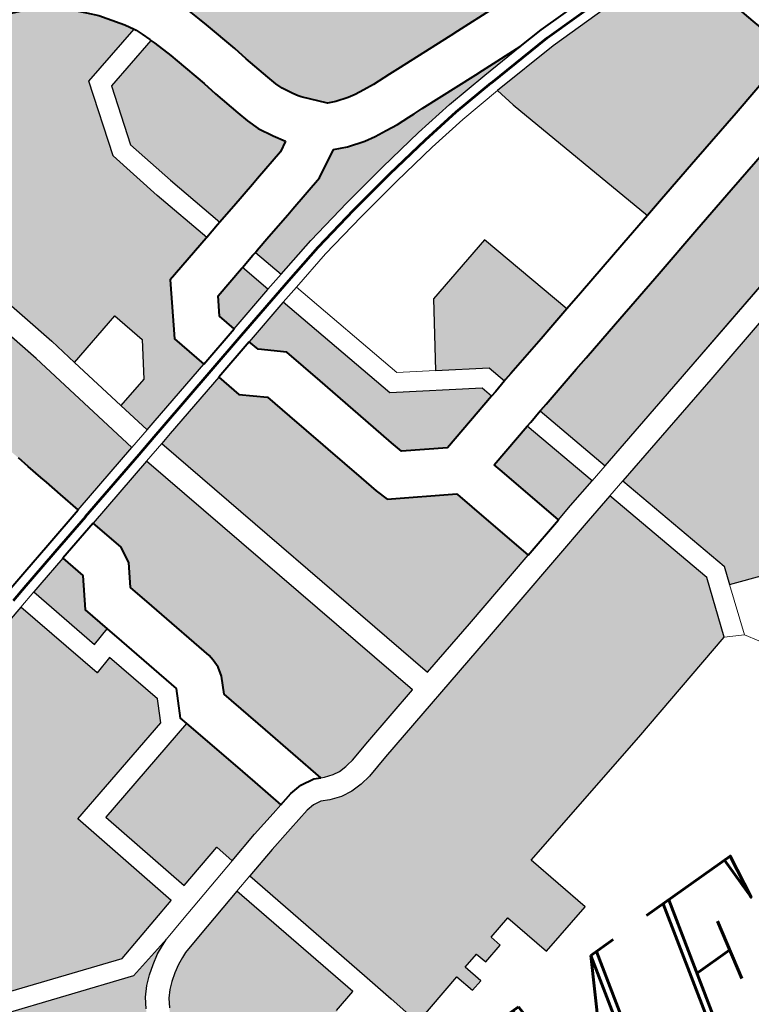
# Model space of a CAD drawing. Header units: metres. Extents: x 148316 to 148653, y 486436 to 486744.
# Tile 51 of 87: x 148547.05 to 148549.25, y 486717.76 to 486720.72. Entities that reach past the tile are written whole.
import ezdxf

# ---------------------------------------------------------------- set-up
doc = ezdxf.new("R2010")
doc.units = ezdxf.units.M
doc.header["$MEASUREMENT"] = 0
for name, color, linetype, lineweight in [('WVB-pen-brm-dik 018', 6, 'Continuous', 13), ('WVB-pen-brm-dik 050', 6, 'Continuous', 53), ('WVB-pen-dik 035', 1, 'Continuous', 40), ('WVB-raster-20%', 254, 'Continuous', 30), ('WVB-raster-60%', 253, 'Continuous', 30), ('WVB-tekst-dik 035', 1, 'Continuous', 40)]:
    doc.layers.add(name, color=color, linetype=linetype, lineweight=lineweight)
doc.styles.add('1 200   cursief   0.18', font='ITALICS.shx', dxfattribs={"height": 0.36})

# ---------------------------------------------------------------- blocks, each defined once
blk = doc.blocks.new('INZET')
at = {"layer": 'WVB-raster-20%', "extrusion": (0, 0, -1)}
for points in [[(0.09433, -0.066144), (0.094152, -0.066101), (0.093064, -0.065832), (0.093202, -0.065268), (0.092741, -0.064511), (0.091934, -0.064312), (0.091922, -0.06431), (0.092163, -0.063363), (0.092359, -0.062497), (0.092005, -0.061368), (0.091, -0.061128), (0.091074, -0.060991), (0.091236, -0.06076), (0.091314, -0.060651), (0.09144, -0.060509), (0.091543, -0.0604), (0.091711, -0.060249), (0.091801, -0.060176), (0.091908, -0.060098), (0.092043, -0.060017), (0.092237, -0.059915), (0.09236, -0.05986), (0.092559, -0.059788), (0.092958, -0.059651), (0.093199, -0.059567), (0.093976, -0.059303), (0.094445, -0.06066), (0.095114, -0.062599), (0.094726, -0.064226), (0.094631, -0.064687), (0.093733, -0.064466), (0.093601, -0.064995), (0.093931, -0.065496), (0.094439, -0.065617)], [(0.086334, -0.067883), (0.086018, -0.067805), (0.085252, -0.067617), (0.084354, -0.067403), (0.083519, -0.067194), (0.083146, -0.067108), (0.083234, -0.066853), (0.083349, -0.066424), (0.083444, -0.066047), (0.083624, -0.065342), (0.083704, -0.065002), (0.084888, -0.064977), (0.086011, -0.064984), (0.087081, -0.065045), (0.087014, -0.06536)], [(0.093006, -0.071557), (0.09207, -0.071327), (0.090757, -0.071001), (0.091023, -0.069917), (0.09109, -0.069642), (0.091094, -0.069627), (0.091993, -0.069085), (0.092058, -0.068887), (0.092128, -0.068598), (0.092285, -0.067957), (0.092308, -0.06786), (0.092465, -0.067218), (0.092569, -0.066793), (0.092896, -0.06651), (0.092992, -0.066123), (0.09408, -0.066392), (0.094269, -0.066439)], [(0.096843, -0.068311), (0.096553, -0.068231), (0.096657, -0.067809), (0.096386, -0.067369), (0.096481, -0.066982), (0.096482, -0.066981), (0.096993, -0.067106), (0.097129, -0.06714)], [(0.089032, -0.070577), (0.08707, -0.070102), (0.083814, -0.069304), (0.082266, -0.068922), (0.082445, -0.068618), (0.082744, -0.068093), (0.082884, -0.06777), (0.082886, -0.067766), (0.082964, -0.067784), (0.083355, -0.067875), (0.084188, -0.068083), (0.085087, -0.068297), (0.085851, -0.068484), (0.086694, -0.068693), (0.087669, -0.06893), (0.088328, -0.069091), (0.088545, -0.069144), (0.089218, -0.069307), (0.089333, -0.069335), (0.089351, -0.069339)], [(0.085247, -0.074321), (0.085228, -0.074171), (0.085157, -0.074029), (0.084839, -0.073854), (0.082483, -0.072456), (0.082639, -0.072194), (0.08269, -0.072104), (0.08277, -0.072005), (0.082846, -0.071921), (0.082913, -0.071857), (0.082996, -0.071793), (0.083644, -0.071387), (0.085723, -0.070132), (0.086987, -0.070442), (0.088945, -0.070916), (0.088449, -0.072843), (0.088543, -0.073115)], [(0.097478, -0.08527), (0.097327, -0.084692), (0.098208, -0.083077), (0.099059, -0.081516), (0.098198, -0.078981), (0.098929, -0.078731), (0.099041, -0.079047), (0.099398, -0.078924), (0.099119, -0.07807), (0.098737, -0.078201), (0.098827, -0.078449), (0.098102, -0.078697), (0.09758, -0.077161), (0.097716, -0.076616), (0.097488, -0.076255), (0.096553, -0.076048), (0.096699, -0.075419), (0.096931, -0.07547), (0.097071, -0.074904), (0.096706, -0.074812), (0.097249, -0.072575), (0.098078, -0.072788), (0.098414, -0.072878), (0.098495, -0.072913), (0.098605, -0.07296), (0.098719, -0.073033), (0.098835, -0.073112), (0.098925, -0.073192), (0.099014, -0.073291), (0.099092, -0.073411), (0.09918, -0.073553), (0.099241, -0.073682), (0.099539, -0.074535), (0.100321, -0.076795), (0.100386, -0.076945), (0.100488, -0.077071), (0.100613, -0.077175), (0.100756, -0.077268), (0.100919, -0.077325), (0.101027, -0.077331), (0.101361, -0.077795), (0.10168, -0.078633), (0.102468, -0.080923), (0.100595, -0.081548), (0.099651, -0.083281), (0.098845, -0.084767), (0.098853, -0.084791)]]:
    blk.add_hatch(color=256, dxfattribs=at).paths.add_polyline_path(points)
at = {"layer": 'WVB-raster-20%'}
for points in [[(-0.095873, -0.066523), (-0.095956, -0.066182), (-0.096019, -0.06591), (-0.096046, -0.065799), (-0.096106, -0.065557), (-0.096151, -0.065367), (-0.096218, -0.065094), (-0.096256, -0.064951), (-0.096373, -0.064479), (-0.096401, -0.064364), (-0.096446, -0.064247), (-0.096538, -0.064086), (-0.096646, -0.063958), (-0.096799, -0.063856), (-0.096914, -0.063804), (-0.09711, -0.063739), (-0.097346, -0.063663), (-0.097614, -0.063571), (-0.09771, -0.063538), (-0.097962, -0.063453), (-0.098358, -0.063317), (-0.098429, -0.063292), (-0.098441, -0.063285), (-0.098474, -0.063259), (-0.098497, -0.063233), (-0.098516, -0.063198), (-0.098529, -0.063164), (-0.098565, -0.06301), (-0.098586, -0.062903), (-0.098623, -0.062709), (-0.098634, -0.06261), (-0.098639, -0.062494), (-0.098637, -0.062467), (-0.098624, -0.062388), (-0.098598, -0.062308), (-0.098539, -0.06213), (-0.098501, -0.062018), (-0.09832, -0.061499), (-0.0982, -0.061146), (-0.097199, -0.061479), (-0.096026, -0.061891), (-0.095777, -0.062156), (-0.095616, -0.062345), (-0.09554, -0.062465), (-0.095463, -0.062646), (-0.095068, -0.064302), (-0.09467, -0.066228)], [(-0.092384, -0.065664), (-0.092453, -0.065384), (-0.092293, -0.065122), (-0.091767, -0.064992), (-0.09175, -0.064988), (-0.091625, -0.065477), (-0.09163, -0.065478)], [(-0.090808, -0.068982), (-0.091401, -0.068625), (-0.091448, -0.068432), (-0.091605, -0.067791), (-0.091628, -0.067694), (-0.091785, -0.067052), (-0.091942, -0.06641), (-0.09227, -0.066125), (-0.092312, -0.065956), (-0.09156, -0.06577), (-0.091552, -0.065768), (-0.091033, -0.067808), (-0.089862, -0.068554), (-0.089816, -0.068734), (-0.090293, -0.068853)], [(-0.094948, -0.072002), (-0.095055, -0.071984), (-0.095184, -0.07194), (-0.095234, -0.071916), (-0.095495, -0.07085), (-0.095691, -0.07005), (-0.095567, -0.069808), (-0.09553, -0.069668), (-0.095526, -0.069539), (-0.095535, -0.069449), (-0.095782, -0.068439), (-0.095806, -0.068342), (-0.095907, -0.067927), (-0.09571, -0.067606), (-0.09567, -0.067349), (-0.095802, -0.066815), (-0.094609, -0.066522), (-0.093346, -0.071641), (-0.094344, -0.071886), (-0.094691, -0.071977), (-0.094795, -0.071993), (-0.09483, -0.071998)], [(-0.089525, -0.068661), (-0.089601, -0.068365), (-0.090281, -0.067932), (-0.089681, -0.067039), (-0.088541, -0.066762), (-0.088135, -0.068323), (-0.088493, -0.068411), (-0.088711, -0.068463), (-0.089382, -0.068626), (-0.089501, -0.068655)], [(-0.099239, -0.072396), (-0.101011, -0.071786), (-0.101873, -0.068364), (-0.1015, -0.068259), (-0.101096, -0.068119), (-0.09992, -0.067834), (-0.09742, -0.067212), (-0.097061, -0.068683), (-0.096771, -0.068602), (-0.096546, -0.069525), (-0.09658, -0.069592), (-0.096714, -0.06985), (-0.098569, -0.070303), (-0.098136, -0.072117)], [(-0.090077, -0.070832), (-0.090343, -0.06975), (-0.090381, -0.069597), (-0.090123, -0.069532), (-0.089642, -0.069412), (-0.089324, -0.070648), (-0.089803, -0.070764)], [(-0.097041, -0.07216), (-0.097114, -0.071859), (-0.097845, -0.072044), (-0.098208, -0.070524), (-0.096404, -0.070083), (-0.096175, -0.071017), (-0.096082, -0.071396), (-0.095959, -0.071898), (-0.096128, -0.071937), (-0.096535, -0.07203)], [(-0.093978, -0.076009), (-0.094161, -0.075262), (-0.094538, -0.075354), (-0.094495, -0.075529), (-0.094818, -0.075608), (-0.094861, -0.075433), (-0.095116, -0.075496), (-0.095043, -0.075795), (-0.095226, -0.07584), (-0.095299, -0.07554), (-0.096178, -0.075756), (-0.096299, -0.075234), (-0.09642, -0.074716), (-0.096958, -0.0725), (-0.096453, -0.07237), (-0.09605, -0.072279), (-0.095684, -0.072194), (-0.095562, -0.072185), (-0.095438, -0.072206), (-0.095317, -0.072264), (-0.095142, -0.072325), (-0.09497, -0.072354), (-0.094797, -0.072347), (-0.094621, -0.072321), (-0.094258, -0.072225), (-0.091986, -0.071667), (-0.08972, -0.071104), (-0.089237, -0.070987), (-0.088762, -0.07283), (-0.089066, -0.073713), (-0.090981, -0.074192), (-0.093376, -0.074759), (-0.093121, -0.0758)], [(-0.101121, -0.076983), (-0.101223, -0.076968), (-0.101306, -0.076948), (-0.102185, -0.076648), (-0.101531, -0.074754), (-0.102382, -0.074438), (-0.101689, -0.072459), (-0.101504, -0.071825), (-0.101321, -0.071785), (-0.101263, -0.072017), (-0.099252, -0.072709), (-0.09853, -0.072546), (-0.098634, -0.072592), (-0.098769, -0.07265), (-0.098911, -0.072741), (-0.099051, -0.072836), (-0.099172, -0.072943), (-0.099292, -0.073077), (-0.099388, -0.073224), (-0.099487, -0.073385), (-0.099565, -0.073548), (-0.09987, -0.07442), (-0.100648, -0.076668), (-0.100688, -0.076762), (-0.100738, -0.076823), (-0.100822, -0.076893), (-0.100912, -0.076952), (-0.100987, -0.076978), (-0.101068, -0.076983)]]:
    blk.add_hatch(color=256, dxfattribs=at).paths.add_polyline_path(points)
at = {"layer": 'WVB-raster-60%', "extrusion": (0, 0, -1)}
for points in [[(0.086421, -0.064006), (0.086043, -0.063984), (0.085771, -0.063982), (0.086111, -0.062669), (0.086148, -0.062528), (0.086827, -0.061332), (0.087273, -0.060547), (0.090208, -0.061247), (0.090201, -0.061267), (0.09011, -0.061572), (0.090072, -0.061704), (0.089934, -0.062243), (0.089887, -0.062467), (0.089779, -0.062879), (0.089739, -0.063031), (0.0897, -0.06314), (0.089616, -0.063299), (0.089571, -0.063375), (0.089543, -0.063413), (0.089274, -0.063717), (0.089159, -0.06377), (0.08897, -0.063828), (0.08886, -0.063853), (0.088713, -0.063872), (0.088548, -0.063889), (0.088364, -0.063899), (0.088264, -0.063905), (0.088122, -0.063913), (0.087174, -0.063965), (0.087054, -0.063972)], [(0.091631, -0.064238), (0.091584, -0.064226), (0.091322, -0.064162), (0.090903, -0.064058), (0.090786, -0.064029), (0.090276, -0.063904), (0.090121, -0.063819), (0.090226, -0.063642), (0.090342, -0.063423), (0.090408, -0.063238), (0.090456, -0.063057), (0.090568, -0.062628), (0.090616, -0.062402), (0.090747, -0.061888), (0.090781, -0.06177), (0.090868, -0.06148), (0.090891, -0.06141), (0.09177, -0.06162), (0.092049, -0.062509), (0.091871, -0.063293)], [(0.091333, -0.065409), (0.090675, -0.065254), (0.089906, -0.065106), (0.089149, -0.064979), (0.088416, -0.064873), (0.08779, -0.064797), (0.087102, -0.064746), (0.08642, -0.064707), (0.087092, -0.064671), (0.087212, -0.064664), (0.088161, -0.064612), (0.088303, -0.064604), (0.088403, -0.064598), (0.088603, -0.064587), (0.088794, -0.064567), (0.088981, -0.064543), (0.089148, -0.064506), (0.08941, -0.064426), (0.089605, -0.064336), (0.090021, -0.064562), (0.090619, -0.064709), (0.090735, -0.064738), (0.091155, -0.064841), (0.091417, -0.064906), (0.091458, -0.064916)]]:
    blk.add_hatch(color=256, dxfattribs=at).paths.add_polyline_path(points)
at = {"layer": 'WVB-pen-brm-dik 018'}
for p, q in [((-0.091, -0.061128), (-0.092005, -0.061368)), ((-0.090983, -0.061159), (-0.091, -0.061128)), ((-0.090944, -0.061256), (-0.090983, -0.061159)), ((-0.092005, -0.061368), (-0.092359, -0.062497)), ((-0.090898, -0.061391), (-0.090944, -0.061256)), ((-0.09177, -0.06162), (-0.090891, -0.06141)), ((-0.090891, -0.06141), (-0.090898, -0.061391)), ((-0.092049, -0.062509), (-0.09177, -0.06162)), ((-0.092359, -0.062497), (-0.092163, -0.063363)), ((-0.091871, -0.063293), (-0.092049, -0.062509)), ((-0.095463, -0.062646), (-0.095068, -0.064302)), ((-0.094726, -0.064226), (-0.095114, -0.062599)), ((-0.091631, -0.064238), (-0.091871, -0.063293)), ((-0.092163, -0.063363), (-0.091922, -0.06431)), ((-0.095068, -0.064302), (-0.09467, -0.066228)), ((-0.094631, -0.064687), (-0.094726, -0.064226)), ((-0.091922, -0.06431), (-0.091682, -0.06425)), ((-0.091682, -0.06425), (-0.091631, -0.064238)), ((-0.093733, -0.064466), (-0.094631, -0.064687)), ((-0.093601, -0.064995), (-0.093733, -0.064466)), ((-0.094631, -0.064687), (-0.094439, -0.065617)), ((-0.094439, -0.065617), (-0.094631, -0.064687)), ((-0.091514, -0.06493), (-0.09175, -0.064988)), ((-0.091458, -0.064916), (-0.091514, -0.06493)), ((-0.091333, -0.065409), (-0.091458, -0.064916)), ((-0.093931, -0.065496), (-0.093601, -0.064995)), ((-0.09175, -0.064988), (-0.091625, -0.065477)), ((-0.087082, -0.065046), (-0.08776, -0.065096)), ((-0.087081, -0.065045), (-0.087082, -0.065046)), ((-0.087014, -0.06536), (-0.087081, -0.065045)), ((-0.088377, -0.065171), (-0.089103, -0.065276)), ((-0.08776, -0.065096), (-0.088377, -0.065171)), ((-0.089103, -0.065276), (-0.089853, -0.065401)), ((-0.086334, -0.067883), (-0.087014, -0.06536)), ((-0.094439, -0.065617), (-0.093931, -0.065496)), ((-0.091625, -0.065477), (-0.091333, -0.065409)), ((-0.089853, -0.065401), (-0.090612, -0.065547)), ((-0.09433, -0.066144), (-0.094439, -0.065617)), ((-0.090612, -0.065547), (-0.091259, -0.065699)), ((-0.091259, -0.065699), (-0.091552, -0.065768)), ((-0.091552, -0.065768), (-0.091033, -0.067808)), ((-0.091259, -0.065699), (-0.090772, -0.067619)), ((-0.090772, -0.067619), (-0.091259, -0.065699)), ((-0.09467, -0.066228), (-0.09433, -0.066144)), ((-0.094269, -0.066439), (-0.094609, -0.066522)), ((-0.094609, -0.066522), (-0.093346, -0.071641)), ((-0.093006, -0.071557), (-0.094269, -0.066439)), ((-0.089681, -0.067039), (-0.088541, -0.066762)), ((-0.088541, -0.066762), (-0.088135, -0.068323)), ((-0.097129, -0.06714), (-0.09742, -0.067212)), ((-0.096843, -0.068311), (-0.097129, -0.06714)), ((-0.090281, -0.067932), (-0.089681, -0.067039)), ((-0.09742, -0.067212), (-0.097061, -0.068683)), ((-0.090772, -0.067619), (-0.090281, -0.067932)), ((-0.090281, -0.067932), (-0.090772, -0.067619)), ((-0.091033, -0.067808), (-0.089862, -0.068554)), ((-0.086861, -0.068014), (-0.086334, -0.067883)), ((-0.089601, -0.068365), (-0.090281, -0.067932)), ((-0.087834, -0.06825), (-0.086861, -0.068014)), ((-0.096553, -0.068231), (-0.096843, -0.068311)), ((-0.096486, -0.068508), (-0.096553, -0.068231)), ((-0.088135, -0.068323), (-0.087834, -0.06825)), ((-0.089525, -0.068661), (-0.089601, -0.068365)), ((-0.097061, -0.068683), (-0.096771, -0.068602)), ((-0.096771, -0.068602), (-0.096546, -0.069525)), ((-0.096462, -0.068606), (-0.096486, -0.068508)), ((-0.096228, -0.069563), (-0.096462, -0.068606)), ((-0.089862, -0.068554), (-0.089816, -0.068734)), ((-0.089816, -0.068734), (-0.089733, -0.068714)), ((-0.089733, -0.068714), (-0.089525, -0.068661)), ((-0.089351, -0.069339), (-0.089563, -0.069393)), ((-0.089032, -0.070577), (-0.089351, -0.069339)), ((-0.083814, -0.069304), (-0.08707, -0.070102)), ((-0.096546, -0.069525), (-0.09658, -0.069592)), ((-0.089563, -0.069393), (-0.089642, -0.069412)), ((-0.089642, -0.069412), (-0.089324, -0.070648)), ((-0.09658, -0.069592), (-0.096714, -0.06985)), ((-0.096314, -0.069729), (-0.096228, -0.069563)), ((-0.096434, -0.069961), (-0.096314, -0.069729)), ((-0.096714, -0.06985), (-0.098569, -0.070303)), ((-0.096404, -0.070083), (-0.096434, -0.069961)), ((-0.098208, -0.070524), (-0.096404, -0.070083)), ((-0.08707, -0.070102), (-0.089032, -0.070577)), ((-0.086987, -0.070442), (-0.085723, -0.070132)), ((-0.098569, -0.070303), (-0.098136, -0.072117)), ((-0.097845, -0.072044), (-0.098208, -0.070524)), ((-0.088945, -0.070916), (-0.086987, -0.070442)), ((-0.089324, -0.070648), (-0.089803, -0.070764)), ((-0.089324, -0.070648), (-0.089032, -0.070577)), ((-0.089032, -0.070577), (-0.089324, -0.070648)), ((-0.090077, -0.070832), (-0.090757, -0.071001)), ((-0.089803, -0.070764), (-0.090077, -0.070832)), ((-0.090757, -0.071001), (-0.09207, -0.071327)), ((-0.08972, -0.071104), (-0.089237, -0.070987)), ((-0.088945, -0.070916), (-0.089237, -0.070987)), ((-0.089237, -0.070987), (-0.088945, -0.070916)), ((-0.089237, -0.070987), (-0.088762, -0.07283)), ((-0.088449, -0.072843), (-0.088945, -0.070916)), ((-0.091986, -0.071667), (-0.08972, -0.071104)), ((-0.09207, -0.071327), (-0.093006, -0.071557)), ((-0.093346, -0.071641), (-0.094344, -0.071886)), ((-0.094258, -0.072225), (-0.091986, -0.071667)), ((-0.099239, -0.072396), (-0.101011, -0.071786)), ((-0.097114, -0.071859), (-0.097845, -0.072044)), ((-0.097041, -0.07216), (-0.097114, -0.071859)), ((-0.095737, -0.071847), (-0.095959, -0.071898)), ((-0.095544, -0.071833), (-0.095737, -0.071847)), ((-0.09533, -0.07187), (-0.095544, -0.071833)), ((-0.095234, -0.071916), (-0.09533, -0.07187)), ((-0.094344, -0.071886), (-0.094691, -0.071977)), ((-0.101263, -0.072017), (-0.099252, -0.072709)), ((-0.096535, -0.07203), (-0.097041, -0.07216)), ((-0.096128, -0.071937), (-0.096535, -0.07203)), ((-0.095959, -0.071898), (-0.096128, -0.071937)), ((-0.095184, -0.07194), (-0.095234, -0.071916)), ((-0.095055, -0.071984), (-0.095184, -0.07194)), ((-0.094948, -0.072002), (-0.095055, -0.071984)), ((-0.09483, -0.071998), (-0.094948, -0.072002)), ((-0.094795, -0.071993), (-0.09483, -0.071998)), ((-0.094691, -0.071977), (-0.094795, -0.071993)), ((-0.098136, -0.072117), (-0.099239, -0.072396)), ((-0.098167, -0.07245), (-0.097041, -0.07216)), ((-0.097041, -0.07216), (-0.098167, -0.07245)), ((-0.095684, -0.072194), (-0.095562, -0.072185)), ((-0.095562, -0.072185), (-0.095438, -0.072206)), ((-0.096453, -0.07237), (-0.09605, -0.072279)), ((-0.09605, -0.072279), (-0.095684, -0.072194)), ((-0.095438, -0.072206), (-0.095317, -0.072264)), ((-0.095317, -0.072264), (-0.095142, -0.072325)), ((-0.095142, -0.072325), (-0.09497, -0.072354)), ((-0.094797, -0.072347), (-0.094621, -0.072321)), ((-0.094621, -0.072321), (-0.094258, -0.072225)), ((-0.09853, -0.072546), (-0.098167, -0.07245)), ((-0.098167, -0.07245), (-0.09853, -0.072546)), ((-0.096958, -0.0725), (-0.096453, -0.07237)), ((-0.09497, -0.072354), (-0.094797, -0.072347)), ((-0.099252, -0.072709), (-0.09853, -0.072546)), ((-0.098634, -0.072592), (-0.098769, -0.07265)), ((-0.09853, -0.072546), (-0.098634, -0.072592)), ((-0.098078, -0.072788), (-0.097249, -0.072575)), ((-0.097249, -0.072575), (-0.096958, -0.0725)), ((-0.096958, -0.0725), (-0.097249, -0.072575)), ((-0.097249, -0.072575), (-0.096706, -0.074812)), ((-0.09642, -0.074716), (-0.096958, -0.0725)), ((-0.098911, -0.072741), (-0.099051, -0.072836)), ((-0.098769, -0.07265), (-0.098911, -0.072741)), ((-0.099051, -0.072836), (-0.099172, -0.072943)), ((-0.098605, -0.07296), (-0.098495, -0.072913)), ((-0.098495, -0.072913), (-0.098414, -0.072878)), ((-0.098414, -0.072878), (-0.098078, -0.072788)), ((-0.088762, -0.07283), (-0.089066, -0.073713)), ((-0.088543, -0.073115), (-0.088449, -0.072843)), ((-0.099172, -0.072943), (-0.099292, -0.073077)), ((-0.098835, -0.073112), (-0.098719, -0.073033)), ((-0.098719, -0.073033), (-0.098605, -0.07296)), ((-0.099292, -0.073077), (-0.099388, -0.073224)), ((-0.099014, -0.073291), (-0.098925, -0.073192)), ((-0.098925, -0.073192), (-0.098835, -0.073112)), ((-0.088543, -0.073115), (-0.088799, -0.07386)), ((-0.088799, -0.07386), (-0.088543, -0.073115)), ((-0.085247, -0.074321), (-0.088543, -0.073115)), ((-0.099092, -0.073411), (-0.099014, -0.073291)), ((-0.089066, -0.073713), (-0.090981, -0.074192)), ((-0.089066, -0.073713), (-0.088799, -0.07386)), ((-0.088799, -0.07386), (-0.089066, -0.073713)), ((-0.088799, -0.07386), (-0.087647, -0.075711)), ((-0.087647, -0.075711), (-0.088799, -0.07386)), ((-0.090981, -0.074192), (-0.093376, -0.074759)), ((-0.096706, -0.074812), (-0.097071, -0.074904)), ((-0.096299, -0.075234), (-0.09642, -0.074716)), ((-0.093376, -0.074759), (-0.093121, -0.0758)), ((-0.096178, -0.075756), (-0.096299, -0.075234)), ((-0.094161, -0.075262), (-0.094538, -0.075354)), ((-0.093978, -0.076009), (-0.094161, -0.075262)), ((-0.094861, -0.075433), (-0.095116, -0.075496)), ((-0.094818, -0.075608), (-0.094861, -0.075433)), ((-0.094538, -0.075354), (-0.094495, -0.075529)), ((-0.095299, -0.07554), (-0.096178, -0.075756)), ((-0.095226, -0.07584), (-0.095299, -0.07554)), ((-0.095116, -0.075496), (-0.095043, -0.075795)), ((-0.094495, -0.075529), (-0.094818, -0.075608)), ((-0.095043, -0.075795), (-0.095226, -0.07584)), ((-0.093121, -0.0758), (-0.093978, -0.076009))]:
    blk.add_line(p, q, dxfattribs=at)
at = {"layer": 'WVB-pen-brm-dik 050'}
for p, q in [((-0.092348, -0.06581), (-0.091586, -0.065622)), ((-0.094645, -0.066376), (-0.094305, -0.066293)), ((-0.097456, -0.067067), (-0.097165, -0.066994))]:
    blk.add_line(p, q, dxfattribs=at)
at = {"layer": 'WVB-pen-brm-dik 050', "flags": 128}
for points in [[(-0.091294, -0.065553), (-0.090644, -0.065401), (-0.089879, -0.065253), (-0.089126, -0.065127), (-0.088397, -0.065022), (-0.087775, -0.064946), (-0.087092, -0.064896), (-0.087089, -0.064896)], [(-0.087089, -0.064896), (-0.086016, -0.064834), (-0.084887, -0.064827), (-0.083701, -0.064852)], [(-0.091586, -0.065622), (-0.091294, -0.065553)], [(-0.093028, -0.065978), (-0.092348, -0.06581)], [(-0.094305, -0.066293), (-0.094116, -0.066246), (-0.093028, -0.065978)], [(-0.095838, -0.066669), (-0.094645, -0.066376)], [(-0.096517, -0.066835), (-0.095837, -0.066669)], [(-0.097165, -0.066994), (-0.097029, -0.06696), (-0.096518, -0.066835)]]:
    blk.add_lwpolyline(points, dxfattribs=at)
at = {"layer": 'WVB-pen-dik 035', "flags": 128}
for points in [[(-0.093976, -0.059303), (-0.093199, -0.059567), (-0.092958, -0.059651), (-0.092559, -0.059788), (-0.09236, -0.05986), (-0.092237, -0.059915), (-0.092043, -0.060017), (-0.091908, -0.060098), (-0.091801, -0.060176), (-0.091711, -0.060249), (-0.091543, -0.0604), (-0.09144, -0.060509), (-0.091314, -0.060651), (-0.091236, -0.06076), (-0.091074, -0.060991), (-0.091, -0.061128)], [(-0.091, -0.061128), (-0.090983, -0.061159), (-0.090944, -0.061256), (-0.090898, -0.061391), (-0.090891, -0.06141)], [(-0.089274, -0.063717), (-0.089543, -0.063413), (-0.089571, -0.063375), (-0.089616, -0.063299), (-0.0897, -0.06314), (-0.089739, -0.063031), (-0.089779, -0.062879), (-0.089887, -0.062467), (-0.089934, -0.062243), (-0.090072, -0.061704), (-0.09011, -0.061572), (-0.090201, -0.061267), (-0.090208, -0.061247)], [(-0.090891, -0.06141), (-0.090868, -0.06148), (-0.090781, -0.06177), (-0.090747, -0.061888), (-0.090616, -0.062402), (-0.090568, -0.062628), (-0.090456, -0.063057), (-0.090408, -0.063238), (-0.090342, -0.063423), (-0.090226, -0.063642), (-0.090121, -0.063819)], [(-0.086421, -0.064006), (-0.087054, -0.063972), (-0.087174, -0.063965), (-0.088122, -0.063913), (-0.088264, -0.063905), (-0.088364, -0.063899), (-0.088548, -0.063889), (-0.088713, -0.063872), (-0.08886, -0.063853), (-0.08897, -0.063828), (-0.089159, -0.06377), (-0.089274, -0.063717)], [(-0.090121, -0.063819), (-0.090276, -0.063904), (-0.090786, -0.064029), (-0.090903, -0.064058), (-0.091322, -0.064162), (-0.091584, -0.064226), (-0.091631, -0.064238)], [(-0.091922, -0.06431), (-0.091934, -0.064312), (-0.092741, -0.064511), (-0.093202, -0.065268), (-0.093064, -0.065832)], [(-0.091631, -0.064238), (-0.091682, -0.06425), (-0.091922, -0.06431)], [(-0.091458, -0.064916), (-0.091417, -0.064906), (-0.091155, -0.064841), (-0.090735, -0.064738), (-0.090619, -0.064709), (-0.090021, -0.064562), (-0.089605, -0.064336)], [(-0.089605, -0.064336), (-0.08941, -0.064426), (-0.089148, -0.064506), (-0.088981, -0.064543), (-0.088794, -0.064567), (-0.088603, -0.064587), (-0.088403, -0.064598), (-0.088303, -0.064604), (-0.088161, -0.064612), (-0.087212, -0.064664), (-0.087092, -0.064671), (-0.08642, -0.064707)], [(-0.08642, -0.064707), (-0.08602, -0.064684), (-0.084885, -0.064677), (-0.083526, -0.064705), (-0.083052, -0.064718)], [(-0.09175, -0.064988), (-0.091514, -0.06493), (-0.091458, -0.064916)], [(-0.092384, -0.065664), (-0.092453, -0.065384), (-0.092293, -0.065122), (-0.091767, -0.064992), (-0.09175, -0.064988)], [(-0.083704, -0.065002), (-0.083624, -0.065342), (-0.083444, -0.066047), (-0.083349, -0.066424), (-0.083234, -0.066853), (-0.083146, -0.067108)], [(-0.096106, -0.065557), (-0.096151, -0.065367)], [(-0.096046, -0.065799), (-0.096106, -0.065557)], [(-0.093064, -0.065832), (-0.092384, -0.065664)], [(-0.096019, -0.06591), (-0.096046, -0.065799)], [(-0.095956, -0.066182), (-0.096019, -0.06591)], [(-0.092312, -0.065956), (-0.092992, -0.066123)], [(-0.090808, -0.068982), (-0.091401, -0.068625), (-0.091448, -0.068432), (-0.091605, -0.067791), (-0.091628, -0.067694), (-0.091785, -0.067052), (-0.091942, -0.06641), (-0.09227, -0.066125), (-0.092312, -0.065956)], [(-0.095873, -0.066523), (-0.095956, -0.066182)], [(-0.092992, -0.066123), (-0.092896, -0.06651), (-0.092569, -0.066793), (-0.092465, -0.067218), (-0.092308, -0.06786), (-0.092285, -0.067957), (-0.092128, -0.068598), (-0.092058, -0.068887), (-0.091993, -0.069085), (-0.091094, -0.069627), (-0.09109, -0.069642), (-0.091023, -0.069917), (-0.090757, -0.071001)], [(-0.096553, -0.066689), (-0.095873, -0.066523)], [(-0.105049, -0.069122), (-0.10377, -0.068611), (-0.103588, -0.068541), (-0.103203, -0.068427), (-0.10228, -0.068168), (-0.10159, -0.067972), (-0.10118, -0.067831), (-0.099991, -0.067543), (-0.097065, -0.066815), (-0.096553, -0.066689)], [(-0.095802, -0.066815), (-0.096482, -0.066981)], [(-0.095234, -0.071916), (-0.095495, -0.07085), (-0.095691, -0.07005), (-0.095567, -0.069808), (-0.09553, -0.069668), (-0.095526, -0.069539), (-0.095535, -0.069449), (-0.095782, -0.068439), (-0.095806, -0.068342), (-0.095907, -0.067927), (-0.09571, -0.067606), (-0.09567, -0.067349), (-0.095802, -0.066815)], [(-0.096482, -0.066981), (-0.096481, -0.066982), (-0.096386, -0.067369), (-0.096657, -0.067809), (-0.096553, -0.068231)], [(-0.083146, -0.067108), (-0.083519, -0.067194), (-0.084354, -0.067403), (-0.085252, -0.067617), (-0.086018, -0.067805), (-0.086334, -0.067883)], [(-0.089351, -0.069339), (-0.089333, -0.069335), (-0.089218, -0.069307), (-0.088545, -0.069144), (-0.088328, -0.069091), (-0.087669, -0.06893), (-0.086694, -0.068693), (-0.085851, -0.068484), (-0.085087, -0.068297), (-0.084188, -0.068083), (-0.083355, -0.067875), (-0.082964, -0.067784), (-0.082886, -0.067766)], [(-0.086334, -0.067883), (-0.086861, -0.068014), (-0.087834, -0.06825), (-0.088135, -0.068323)], [(-0.096553, -0.068231), (-0.096486, -0.068508), (-0.096462, -0.068606), (-0.096228, -0.069563), (-0.096314, -0.069729), (-0.096434, -0.069961), (-0.096404, -0.070083)], [(-0.088135, -0.068323), (-0.088493, -0.068411), (-0.088711, -0.068463), (-0.089382, -0.068626), (-0.089501, -0.068655), (-0.089525, -0.068661)], [(-0.089816, -0.068734), (-0.090293, -0.068853), (-0.090808, -0.068982)], [(-0.089525, -0.068661), (-0.089733, -0.068714), (-0.089816, -0.068734)], [(-0.089642, -0.069412), (-0.089563, -0.069393), (-0.089351, -0.069339)], [(-0.090381, -0.069597), (-0.090123, -0.069532), (-0.089642, -0.069412)], [(-0.090077, -0.070832), (-0.090343, -0.06975), (-0.090381, -0.069597)], [(-0.096404, -0.070083), (-0.096175, -0.071017), (-0.096082, -0.071396), (-0.095959, -0.071898)], [(-0.090757, -0.071001), (-0.090077, -0.070832)], [(-0.095959, -0.071898), (-0.095737, -0.071847), (-0.095544, -0.071833), (-0.09533, -0.07187), (-0.095234, -0.071916)]]:
    blk.add_lwpolyline(points, dxfattribs=at)
at = {"layer": 'WVB-raster-20%', "flags": 128}
for points in [[(-0.095114, -0.062599), (-0.094726, -0.064226), (-0.094631, -0.064687), (-0.093733, -0.064466), (-0.093601, -0.064995), (-0.093931, -0.065496), (-0.094439, -0.065617), (-0.09433, -0.066144), (-0.094152, -0.066101), (-0.093064, -0.065832), (-0.093202, -0.065268), (-0.092741, -0.064511), (-0.091934, -0.064312), (-0.091922, -0.06431), (-0.092163, -0.063363), (-0.092359, -0.062497), (-0.092005, -0.061368), (-0.091, -0.061128), (-0.091074, -0.060991), (-0.091236, -0.06076)], [(-0.096151, -0.065367), (-0.096106, -0.065557), (-0.096046, -0.065799), (-0.096019, -0.06591), (-0.095956, -0.066182), (-0.095873, -0.066523), (-0.09467, -0.066228), (-0.095068, -0.064302), (-0.095463, -0.062646)], [(-0.099388, -0.073224), (-0.099292, -0.073077), (-0.099172, -0.072943), (-0.099051, -0.072836), (-0.098911, -0.072741), (-0.098769, -0.07265), (-0.098634, -0.072592), (-0.09853, -0.072546), (-0.099252, -0.072709), (-0.101263, -0.072017)], [(-0.097071, -0.074904), (-0.096706, -0.074812), (-0.097249, -0.072575), (-0.098078, -0.072788), (-0.098414, -0.072878), (-0.098495, -0.072913), (-0.098605, -0.07296), (-0.098719, -0.073033), (-0.098835, -0.073112), (-0.098925, -0.073192), (-0.099014, -0.073291), (-0.099092, -0.073411)]]:
    blk.add_lwpolyline(points, dxfattribs=at)
for points in [[(-0.091625, -0.065477), (-0.09175, -0.064988), (-0.091767, -0.064992), (-0.092293, -0.065122), (-0.092453, -0.065384), (-0.092384, -0.065664), (-0.09163, -0.065478)], [(-0.083146, -0.067108), (-0.083234, -0.066853), (-0.083349, -0.066424), (-0.083444, -0.066047), (-0.083624, -0.065342), (-0.083704, -0.065002), (-0.084888, -0.064977), (-0.086011, -0.064984), (-0.087081, -0.065045), (-0.087014, -0.06536), (-0.086334, -0.067883), (-0.086018, -0.067805), (-0.085252, -0.067617), (-0.084354, -0.067403), (-0.083519, -0.067194)], [(-0.089816, -0.068734), (-0.089862, -0.068554), (-0.091033, -0.067808), (-0.091552, -0.065768), (-0.09156, -0.06577), (-0.092312, -0.065956), (-0.09227, -0.066125), (-0.091942, -0.06641), (-0.091785, -0.067052), (-0.091628, -0.067694), (-0.091605, -0.067791), (-0.091448, -0.068432), (-0.091401, -0.068625), (-0.090808, -0.068982), (-0.090293, -0.068853)], [(-0.090757, -0.071001), (-0.091023, -0.069917), (-0.09109, -0.069642), (-0.091094, -0.069627), (-0.091993, -0.069085), (-0.092058, -0.068887), (-0.092128, -0.068598), (-0.092285, -0.067957), (-0.092308, -0.06786), (-0.092465, -0.067218), (-0.092569, -0.066793), (-0.092896, -0.06651), (-0.092992, -0.066123), (-0.09408, -0.066392), (-0.094269, -0.066439), (-0.093006, -0.071557), (-0.09207, -0.071327)], [(-0.093346, -0.071641), (-0.094609, -0.066522), (-0.095802, -0.066815), (-0.09567, -0.067349), (-0.09571, -0.067606), (-0.095907, -0.067927), (-0.095806, -0.068342), (-0.095782, -0.068439), (-0.095535, -0.069449), (-0.095526, -0.069539), (-0.09553, -0.069668), (-0.095567, -0.069808), (-0.095691, -0.07005), (-0.095495, -0.07085), (-0.095234, -0.071916), (-0.095184, -0.07194), (-0.095055, -0.071984), (-0.094948, -0.072002), (-0.09483, -0.071998), (-0.094795, -0.071993), (-0.094691, -0.071977), (-0.094344, -0.071886)], [(-0.088135, -0.068323), (-0.088541, -0.066762), (-0.089681, -0.067039), (-0.090281, -0.067932), (-0.089601, -0.068365), (-0.089525, -0.068661), (-0.089501, -0.068655), (-0.089382, -0.068626), (-0.088711, -0.068463), (-0.088493, -0.068411)], [(-0.096553, -0.068231), (-0.096657, -0.067809), (-0.096386, -0.067369), (-0.096481, -0.066982), (-0.096482, -0.066981), (-0.096993, -0.067106), (-0.097129, -0.06714), (-0.096843, -0.068311)], [(-0.096714, -0.06985), (-0.09658, -0.069592), (-0.096546, -0.069525), (-0.096771, -0.068602), (-0.097061, -0.068683), (-0.09742, -0.067212), (-0.09992, -0.067834), (-0.101096, -0.068119), (-0.1015, -0.068259), (-0.101873, -0.068364), (-0.101011, -0.071786), (-0.099239, -0.072396), (-0.098136, -0.072117), (-0.098569, -0.070303)], [(-0.082266, -0.068922), (-0.082445, -0.068618), (-0.082744, -0.068093), (-0.082884, -0.06777), (-0.082886, -0.067766), (-0.082964, -0.067784), (-0.083355, -0.067875), (-0.084188, -0.068083), (-0.085087, -0.068297), (-0.085851, -0.068484), (-0.086694, -0.068693), (-0.087669, -0.06893), (-0.088328, -0.069091), (-0.088545, -0.069144), (-0.089218, -0.069307), (-0.089333, -0.069335), (-0.089351, -0.069339), (-0.089032, -0.070577), (-0.08707, -0.070102), (-0.083814, -0.069304)], [(-0.089324, -0.070648), (-0.089642, -0.069412), (-0.090123, -0.069532), (-0.090381, -0.069597), (-0.090343, -0.06975), (-0.090077, -0.070832), (-0.089803, -0.070764)], [(-0.095959, -0.071898), (-0.096082, -0.071396), (-0.096175, -0.071017), (-0.096404, -0.070083), (-0.098208, -0.070524), (-0.097845, -0.072044), (-0.097114, -0.071859), (-0.097041, -0.07216), (-0.096535, -0.07203), (-0.096128, -0.071937)], [(-0.082483, -0.072456), (-0.082639, -0.072194), (-0.08269, -0.072104), (-0.08277, -0.072005), (-0.082846, -0.071921), (-0.082913, -0.071857), (-0.082996, -0.071793), (-0.083644, -0.071387), (-0.085723, -0.070132), (-0.086987, -0.070442), (-0.088945, -0.070916), (-0.088449, -0.072843), (-0.088543, -0.073115), (-0.085247, -0.074321), (-0.085228, -0.074171), (-0.085157, -0.074029), (-0.084839, -0.073854)], [(-0.089066, -0.073713), (-0.088762, -0.07283), (-0.089237, -0.070987), (-0.08972, -0.071104), (-0.091986, -0.071667), (-0.094258, -0.072225), (-0.094621, -0.072321), (-0.094797, -0.072347), (-0.09497, -0.072354), (-0.095142, -0.072325), (-0.095317, -0.072264), (-0.095438, -0.072206), (-0.095562, -0.072185), (-0.095684, -0.072194), (-0.09605, -0.072279), (-0.096453, -0.07237), (-0.096958, -0.0725), (-0.09642, -0.074716), (-0.096299, -0.075234), (-0.096178, -0.075756), (-0.095299, -0.07554), (-0.095226, -0.07584), (-0.095043, -0.075795), (-0.095116, -0.075496), (-0.094861, -0.075433), (-0.094818, -0.075608), (-0.094495, -0.075529), (-0.094538, -0.075354), (-0.094161, -0.075262), (-0.093978, -0.076009), (-0.093121, -0.0758), (-0.093376, -0.074759), (-0.090981, -0.074192)]]:
    blk.add_lwpolyline(points, close=True, dxfattribs=at)
at = {"layer": 'WVB-raster-60%', "flags": 128}
blk.add_lwpolyline([(-0.09011, -0.061572), (-0.090072, -0.061704), (-0.089934, -0.062243), (-0.089887, -0.062467), (-0.089779, -0.062879), (-0.089739, -0.063031), (-0.0897, -0.06314), (-0.089616, -0.063299), (-0.089571, -0.063375), (-0.089543, -0.063413), (-0.089274, -0.063717), (-0.089159, -0.06377), (-0.08897, -0.063828), (-0.08886, -0.063853), (-0.088713, -0.063872), (-0.088548, -0.063889), (-0.088364, -0.063899), (-0.088264, -0.063905), (-0.088122, -0.063913), (-0.087174, -0.063965), (-0.087054, -0.063972), (-0.086421, -0.064006)], dxfattribs=at)
for points in [[(-0.090121, -0.063819), (-0.090226, -0.063642), (-0.090342, -0.063423), (-0.090408, -0.063238), (-0.090456, -0.063057), (-0.090568, -0.062628), (-0.090616, -0.062402), (-0.090747, -0.061888), (-0.090781, -0.06177), (-0.090868, -0.06148), (-0.090891, -0.06141), (-0.09177, -0.06162), (-0.092049, -0.062509), (-0.091871, -0.063293), (-0.091631, -0.064238), (-0.091584, -0.064226), (-0.091322, -0.064162), (-0.090903, -0.064058), (-0.090786, -0.064029), (-0.090276, -0.063904)], [(-0.08642, -0.064707), (-0.087092, -0.064671), (-0.087212, -0.064664), (-0.088161, -0.064612), (-0.088303, -0.064604), (-0.088403, -0.064598), (-0.088603, -0.064587), (-0.088794, -0.064567), (-0.088981, -0.064543), (-0.089148, -0.064506), (-0.08941, -0.064426), (-0.089605, -0.064336), (-0.090021, -0.064562), (-0.090619, -0.064709), (-0.090735, -0.064738), (-0.091155, -0.064841), (-0.091417, -0.064906), (-0.091458, -0.064916), (-0.091333, -0.065409), (-0.090675, -0.065254), (-0.089906, -0.065106), (-0.089149, -0.064979), (-0.088416, -0.064873), (-0.08779, -0.064797), (-0.087102, -0.064746)]]:
    blk.add_lwpolyline(points, close=True, dxfattribs=at)
at = {"layer": 'WVB-tekst-dik 035', "style": '1 200   cursief   0.18'}
blk.add_text('ALMERE-STAD', height=0.0024, dxfattribs=at).set_placement((-0.099953, -0.078845))

msp = doc.modelspace()

# ---------------------------------------------------------------- block references
at = {"layer": 'WVB-raster-60%', "xscale": 200, "yscale": 200, "zscale": 200, "rotation": 35.4407035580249}
msp.add_blockref('INZET', (148555.136, 486741.2042), dxfattribs=at)

doc.saveas('drawing.dxf')
